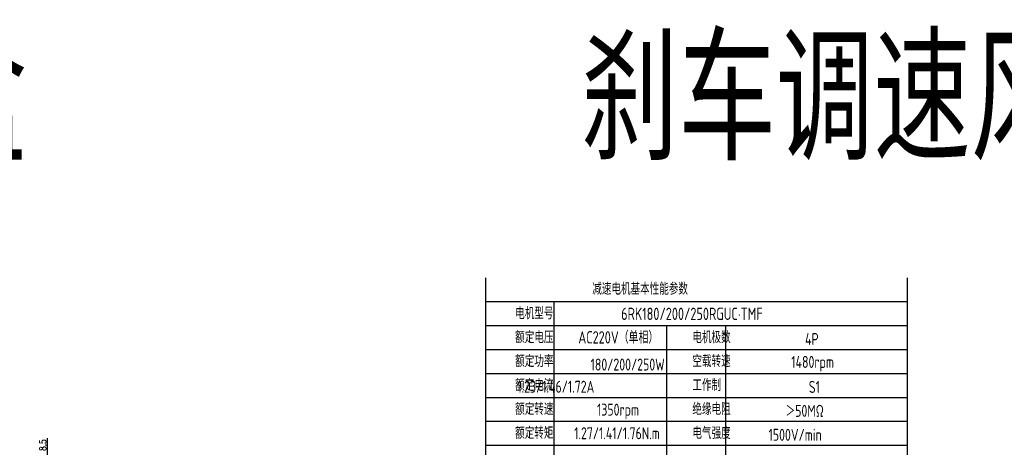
# Model space of a CAD drawing. Header units: inches. Extents: x 331 to 12887, y -474 to 4488.
# Tile 112 of 122: x 10931 to 11739, y 183 to 533. Entities that reach past the tile are written whole.
import ezdxf

# ---------------------------------------------------------------- set-up
doc = ezdxf.new("R2010")
doc.units = ezdxf.units.IN
doc.header["$LTSCALE"] = 10
doc.header["$MEASUREMENT"] = 0
for name, color, linetype in [('1轮廓实线层', 7, 'Continuous'), ('2细线层', 4, 'Continuous'), ('6文字层', 3, 'Continuous'), ('7标注层', 4, 'Continuous')]:
    doc.layers.add(name, color=color, linetype=linetype)
doc.styles.add('PC_TEXTSTYLE', font='isocp.shx', dxfattribs={"width": 0.8, "bigfont": 'HZFS.SHX'})
doc.styles.add('TH_GBDIM', font='romans.shx', dxfattribs={"width": 0.8, "bigfont": 'gbcbig.shx'})
doc.dimstyles.new('TH_GBDIM', dxfattribs={"dimtxt": 3.5, "dimasz": 2.5, "dimexe": 2, "dimexo": 0, "dimgap": 1, "dimtad": 1, "dimdec": 4, "dimdsep": 46, "dimtxsty": 'TH_GBDIM', "dimcen": 0.09, "dimclrd": 4, "dimclre": 4, "dimclrt": 3, "dimadec": 0, "dimazin": 0, "dimtfac": 1, "dimtdec": 4, "dimtmove": 0, "dimatfit": 3, "dimfxl": 1, "dimtzin": 0, "dimarcsym": 0})

# ---------------------------------------------------------------- blocks, each defined once
blk = doc.blocks.new('*D748')
at = {"layer": '7标注层', "color": 4, "lineweight": -2, "transparency": 16777216}
for p, q in [((10953.4, 170.07), (10953.4, 189.9)), ((10976.79, 170.07), (10951.4, 170.07)), ((10953.4, 164.07), (10953.4, 167.57)), ((10976.79, 161.57), (10951.4, 161.57))]:
    blk.add_line(p, q, dxfattribs=at)
at = {"layer": '7标注层', "color": 4, "transparency": 16777216}
for points in [[(10952.98, 167.57), (10953.81, 167.57), (10953.4, 170.07)], [(10952.98, 164.07), (10953.81, 164.07), (10953.4, 161.57)]]:
    blk.add_solid(points, dxfattribs=at)
at = {"layer": 'Defpoints', "color": 0, "transparency": 16777216}
for p in [(10953.4, 170.07), (10976.79, 170.07), (10976.79, 161.57)]:
    blk.add_point(p, dxfattribs=at)
at = {"layer": '7标注层', "color": 3, "transparency": 16777216, "insert": (10949.65, 184.3), "char_height": 5.5, "attachment_point": 5, "rotation": 90, "style": 'TH_GBDIM'}
blk.add_mtext('8.5', dxfattribs=at)

msp = doc.modelspace()

# ---------------------------------------------------------------- linework, layer by layer
at = {"layer": '1轮廓实线层'}
for p, q in [((11312.93751, 321.39462), (11312.93751, 112.7189)), ((11312.93751, 321.39462), (11312.93751, 105.41225)), ((11659.12106, 321.39463), (11659.12106, -237.262))]:
    msp.add_line(p, q, dxfattribs=at)
at = {"layer": '2细线层'}
for p, q in [((11659.12106, 301.75986), (11312.93751, 301.75986)), ((11369.19772, 301.75986), (11369.19772, 144.68177)), ((11659.12106, 282.1251), (11312.93751, 282.1251)), ((11461.6748, 282.1251), (11461.6748, 144.68177)), ((11510.10516, 282.1251), (11510.10516, 144.68177)), ((11659.12106, 262.49034), (11312.93751, 262.49034)), ((11659.12106, 242.85558), (11312.93751, 242.85558)), ((11659.12106, 223.22082), (11312.93751, 223.22082)), ((11659.12106, 203.58605), (11312.93751, 203.58605)), ((11659.12106, 183.95129), (11312.93751, 183.95129))]:
    msp.add_line(p, q, dxfattribs=at)

# ---------------------------------------------------------------- texts
at = {"layer": '6文字层', "attachment_point": 1, "style": 'PC_TEXTSTYLE'}
for s, insert, char_height, width in [('{\\C3;刹车风叶长款接线盒}', (10216.45607, 515.65021), 100, 1329.5136723), ('{\\C3;刹车调速风叶长款接线盒}', (11391.39514, 517.94817), 100, 1080.2580621), ('{\\C3;减速电机基本性能参数}', (11400.67744, 317.43094), 9.8173806, 114.5470827), ('{\\C3;         电机型号 }', (11296.9814, 297.3699), 9.8173806, 114.5470827), ('\\pi5.6021;{\\C3;      6RK180/200/250RGUC·TMF}', (11391.00116, 297.06039), 10.125695, 162.2022946), ('{\\C3;         额定电压}', (11296.9814, 277.73513), 9.8173806, 114.5470827), ('{\\C3;       AC220V（单相）}', (11356.78751, 277.77792), 10.125695, 118.1444291), ('{\\C3;         电机极数}', (11442.45269, 277.73513), 9.8173806, 114.5470827), ('{\\C3;         4P}', (11534.9765, 276.22814), 9.8173806, 114.5470827), ('{\\C3;         额定功率}', (11296.9814, 258.10037), 9.8173806, 114.5470827), ('{\\C3;         空载转速}', (11442.45269, 258.10037), 9.8173806, 114.5470827), ('{\\C3;             180/200/250W}', (11341.00877, 255.29396), 9.8016727, 127.912641), ('{\\C3;          1480rpm}', (11519.14012, 257.44581), 9.8173806, 114.5470827), ('{\\C3;         额定电流}', (11296.9814, 238.46561), 9.8173806, 114.5470827), ('{\\C3;              1.23/1.46/1.72A}', (11339.15861, 237.13344), 9.8016727, 114.3638074), ('{\\C3;         工作制}', (11442.45269, 238.46561), 9.8173806, 114.5470827), ('{\\C3;           S1}', (11529.05998, 236.95862), 9.8173806, 114.5470827), ('{\\C3;         额定转速}', (11296.9814, 218.83085), 9.8173806, 114.5470827), ('{\\C3;       1350rpm}', (11373.20821, 218.29685), 9.8016727, 114.3638074), ('{\\C3;         绝缘电阻}', (11442.45269, 218.83085), 9.8173806, 114.5470827), ('{\\C3;       ＞50MΩ}', (11527.95063, 217.32386), 9.8173806, 114.5470827), ('{\\C3;         额定转矩}', (11296.9814, 199.19609), 9.8173806, 114.5470827), ('{\\C3;       1.27/1.41/1.76N.m}', (11354.44079, 198.94939), 9.8016727, 114.3638074), ('{\\C3;         电气强度}', (11442.45269, 199.19609), 9.8173806, 114.5470827), ('{\\C3;  1500V/min}', (11536.38508, 197.6891), 9.8173806, 114.5470827)]:
    msp.add_mtext(s, dxfattribs=dict(at, insert=insert, char_height=char_height, width=width))

# ---------------------------------------------------------------- dimensions: what is measured, and where the dimension line sits
at = {"layer": '7标注层'}
dim = msp.add_linear_dim(base=(10953.39786, 170.07402), p1=(10976.79442, 161.57402), p2=(10976.79442, 170.07402), angle=90, text='8.5', dimstyle='TH_GBDIM', override={"dimtxt": 5.5, "dimdec": 1, "dimlfac": 1.25, "dimadec": 1}, dxfattribs=at)
dim.commit()
dim.dimension.update_dxf_attribs({"geometry": '*D748', "text_midpoint": (10953.39786, 184.29545), "dimtype": 160})

doc.saveas('drawing.dxf')
